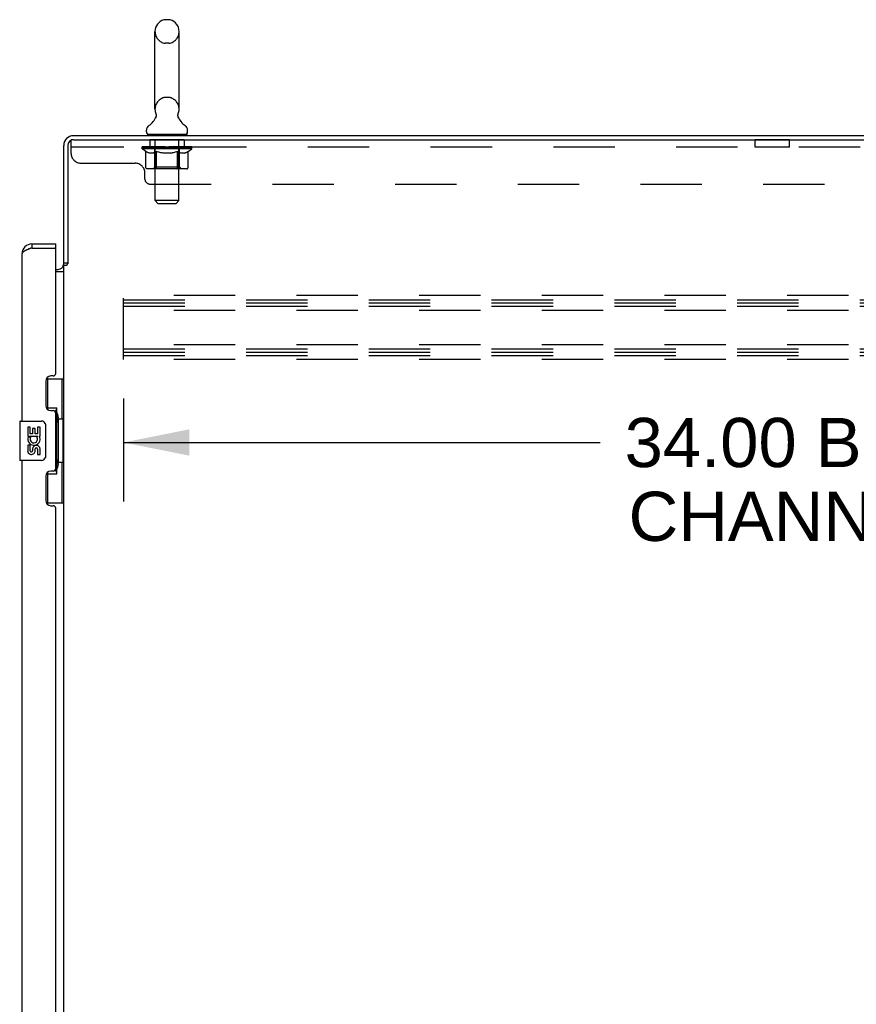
# Model space of a CAD drawing. Header units: inches. Extents: x 0 to 283, y 0 to 183.
# Tile 16 of 18: x 145 to 166, y 106 to 131. Entities that reach past the tile are written whole.
import ezdxf

# ---------------------------------------------------------------- set-up
doc = ezdxf.new("R2010")
doc.units = ezdxf.units.IN
doc.header["$LTSCALE"] = 15.583333
doc.header["$MEASUREMENT"] = 0
doc.linetypes.add('HIDDEN', pattern=[0.2, 0.1, -0.1])
doc.layers.get('0').update_dxf_attribs({"linetype": 'CONTINUOUS'})
for name, color, linetype in [('02___PRT_ALL_AXES', 7, 'CONTINUOUS'), ('DEFAULT_2', 8, 'HIDDEN'), ('DIMENSIONS', 7, 'CONTINUOUS')]:
    doc.layers.add(name, color=color, linetype=linetype)
doc.styles.get("Standard").update_dxf_attribs({"font": 'arial.ttf'})
doc.dimstyles.new('DIMSTYLE_1', dxfattribs={"dimtxt": 1.25, "dimasz": 1.666667, "dimexe": 0.09, "dimexo": 0.07, "dimgap": 0.0375, "dimtad": 0, "dimtih": 1, "dimtoh": 1, "dimzin": 4, "dimdsep": 46, "dimtxsty": 'Standard', "dimblk": '_FILLED', "dimblk1": '_FILLED', "dimblk2": '_FILLED', "dimcen": 0.09, "dimazin": 1, "dimtfac": 1, "dimtofl": 0, "dimtmove": 0, "dimatfit": 3, "dimldrblk": '_FILLED', "dimfxl": 0, "dimtolj": 1, "dimtzin": 4, "dimarcsym": 0})

# ---------------------------------------------------------------- blocks, each defined once
blk = doc.blocks.new('_FILLED')
at = {"color": 0, "linetype": 'ByBlock'}
blk.add_solid([(0, 0), (-1, 0.2), (-1, -0.2)], dxfattribs=at)
blk = doc.blocks.new('*D3')
at = {"layer": 'DIMENSIONS', "color": 2, "linetype": 'Continuous'}
for p, q in [((147.628, 121.134), (147.628, 118.515)), ((181.628, 121.134), (181.628, 118.515)), ((147.628, 120.015), (159.735, 120.015)), ((181.628, 120.015), (169.521, 120.015))]:
    blk.add_line(p, q, dxfattribs=at)
at = {"layer": 'DIMENSIONS', "color": 2, "linetype": 'Continuous', "xscale": 1.6666666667, "yscale": 1.6666666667, "zscale": 1.6666666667, "rotation": 180}
blk.add_blockref('_FILLED', (147.628, 120.015), dxfattribs=at)
at = {"layer": 'DIMENSIONS', "color": 2, "linetype": 'Continuous', "xscale": 1.6666666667, "yscale": 1.6666666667, "zscale": 1.6666666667}
blk.add_blockref('_FILLED', (181.628, 120.015), dxfattribs=at)
at = {"layer": 'DIMENSIONS', "color": 2, "linetype": 'Continuous', "insert": (164.628, 120.64), "char_height": 1.25, "width": 8.53625, "attachment_point": 2, "line_spacing_factor": 0.9}
blk.add_mtext('34.00 B-42\\PCHANNEL', dxfattribs=at)

msp = doc.modelspace()

# ---------------------------------------------------------------- linework, layer by layer
at = {"color": 7, "linetype": 'Continuous'}
for p, q in [((148.776, 130.753), (148.688, 130.753)), ((148.426, 128.478), (148.426, 130.453)), ((149.038, 128.478), (149.038, 130.453)), ((148.441, 128.26), (148.439, 128.255)), ((148.209, 127.907), (148.209, 127.946)), ((148.232, 127.838), (148.232, 127.808)), ((149.232, 127.838), (148.232, 127.838)), ((149.232, 127.838), (149.232, 127.808)), ((149.255, 127.907), (149.255, 127.946)), ((145.296, 125.058), (145.296, 124.954)), ((145.903, 124.954), (145.903, 125.058)), ((145.903, 124.954), (145.883, 124.954)), ((146.211, 124.567), (146.107, 124.567)), ((145.667, 121.633), (146.107, 121.633)), ((145.703, 120.853), (145.703, 121.633)), ((146.068, 120.608), (146.068, 121.633)), ((145.703, 120.898), (145.93, 120.898)), ((145.93, 119.218), (145.93, 120.898)), ((144.989, 120.543), (144.989, 119.573)), ((145.004, 120.558), (145.544, 120.558)), ((145.967, 120.659), (145.967, 120.638)), ((145.967, 120.608), (145.967, 119.508)), ((146.09, 120.608), (145.967, 120.608)), ((146.09, 119.508), (146.09, 120.608)), ((145.644, 120.458), (145.644, 119.658)), ((145.544, 119.558), (145.004, 119.558)), ((146.09, 119.508), (145.967, 119.508)), ((145.967, 119.478), (145.967, 119.457)), ((146.068, 118.483), (146.068, 119.508)), ((145.703, 118.483), (145.703, 119.263)), ((145.703, 119.218), (145.93, 119.218)), ((145.667, 118.483), (146.107, 118.483))]:
    msp.add_line(p, q, dxfattribs=at)
at = {"color": 3, "linetype": 'Continuous'}
for p, q in [((146.354, 127.808), (182.055, 127.808)), ((146.107, 124.554), (146.107, 127.561)), ((146.211, 127.561), (146.211, 124.556)), ((146.354, 127.704), (181.993, 127.704)), ((145.296, 125.058), (145.903, 125.058)), ((145.049, 120.558), (145.049, 124.811)), ((145.296, 124.954), (145.266, 124.943)), ((145.296, 124.954), (145.883, 124.954)), ((145.903, 121.765), (145.903, 124.934)), ((145.903, 124.412), (145.965, 124.412)), ((145.903, 124.36), (146.107, 124.36)), ((146.107, 63.1), (146.107, 124.515)), ((146.107, 124.515), (146.182, 124.515)), ((145.653, 121.575), (145.653, 120.955)), ((145.843, 121.705), (145.783, 121.705)), ((145.783, 120.825), (145.843, 120.825)), ((145.903, 119.35), (145.903, 120.765)), ((145.049, 94.308), (145.049, 119.558)), ((145.843, 119.29), (145.783, 119.29)), ((145.653, 119.16), (145.653, 118.54)), ((145.783, 118.41), (145.843, 118.41)), ((145.903, 95.515), (145.903, 118.35))]:
    msp.add_line(p, q, dxfattribs=at)
at = {"color": 7, "linetype": 'Continuous'}
for points in [[(148.445, 128.371), (148.447, 128.367), (148.448, 128.362), (148.45, 128.358), (148.451, 128.353), (148.452, 128.348), (148.453, 128.343), (148.454, 128.338), (148.454, 128.333), (148.454, 128.328), (148.455, 128.323), (148.454, 128.318), (148.454, 128.313), (148.454, 128.308), (148.453, 128.303), (148.453, 128.298), (148.452, 128.293), (148.451, 128.288), (148.449, 128.283), (148.448, 128.278), (148.446, 128.273), (148.445, 128.269), (148.443, 128.264), (148.441, 128.26)], [(149.026, 128.255), (149.023, 128.259), (149.021, 128.264), (149.02, 128.269), (149.018, 128.273), (149.016, 128.278), (149.015, 128.283), (149.014, 128.288), (149.012, 128.293), (149.012, 128.298), (149.011, 128.303), (149.01, 128.308), (149.01, 128.313), (149.01, 128.318), (149.01, 128.323), (149.01, 128.328), (149.01, 128.333), (149.011, 128.338), (149.011, 128.343), (149.012, 128.348), (149.013, 128.353), (149.014, 128.358), (149.016, 128.362), (149.017, 128.367), (149.019, 128.371)], [(145.894, 120.797), (145.896, 120.801), (145.902, 120.809), (145.906, 120.817), (145.911, 120.824), (145.915, 120.831), (145.918, 120.837), (145.921, 120.843), (145.923, 120.849), (145.926, 120.854), (145.927, 120.859), (145.929, 120.863), (145.929, 120.867), (145.93, 120.871), (145.93, 120.874)], [(145.637, 120.494), (145.639, 120.488), (145.641, 120.483), (145.642, 120.477), (145.643, 120.47), (145.644, 120.464), (145.644, 120.458)], [(145.644, 119.658), (145.644, 119.652), (145.643, 119.645), (145.642, 119.639), (145.641, 119.633), (145.639, 119.627), (145.637, 119.622)], [(145.93, 119.242), (145.93, 119.245), (145.929, 119.249), (145.929, 119.253), (145.927, 119.257), (145.926, 119.262), (145.923, 119.267), (145.921, 119.272), (145.918, 119.278), (145.915, 119.285), (145.911, 119.292), (145.906, 119.299), (145.902, 119.307), (145.896, 119.315), (145.894, 119.319)]]:
    msp.add_lwpolyline(points, dxfattribs=at)
at = {"color": 3, "linetype": 'Continuous'}
for points in [[(145.208, 124.921), (145.194, 124.916), (145.181, 124.91), (145.168, 124.905), (145.156, 124.899), (145.144, 124.894), (145.132, 124.888), (145.121, 124.883), (145.111, 124.877), (145.102, 124.872), (145.093, 124.866), (145.085, 124.861), (145.077, 124.855), (145.071, 124.85), (145.065, 124.844), (145.06, 124.839), (145.056, 124.833), (145.053, 124.828), (145.051, 124.822), (145.05, 124.817), (145.049, 124.811)], [(145.266, 124.943), (145.251, 124.938), (145.237, 124.932), (145.222, 124.927), (145.208, 124.921)], [(146.198, 124.534), (146.2, 124.538), (146.201, 124.54), (146.202, 124.542), (146.203, 124.543), (146.204, 124.545), (146.205, 124.547), (146.206, 124.548), (146.207, 124.55), (146.208, 124.552), (146.21, 124.554), (146.211, 124.556)], [(146.182, 124.515), (146.184, 124.517), (146.185, 124.519), (146.187, 124.52), (146.189, 124.522), (146.19, 124.523), (146.191, 124.525), (146.193, 124.526), (146.194, 124.527), (146.194, 124.529), (146.195, 124.53), (146.196, 124.531), (146.197, 124.533), (146.198, 124.534)]]:
    msp.add_lwpolyline(points, dxfattribs=at)
at = {"color": 7, "linetype": 'Continuous'}
for centre, radius, start, end in [((148.732, 130.453), 0.306, 105.6303, 180), ((148.688, 130.61), 0.144, 90, 105.6303), ((148.776, 130.61), 0.144, 74.3697, 90), ((148.732, 130.453), 0.306, 0, 74.3697), ((148.732, 128.478), 0.306, 180, 200.4871), ((148.732, 128.478), 0.306, 339.5129, 360), ((148.353, 127.946), 0.144, 124.6626, 180), ((147.974, 128.495), 0.523, 304.6624, 336.9318), ((149.491, 128.495), 0.523, 203.0682, 235.3376), ((149.111, 127.946), 0.144, 0, 55.3374), ((148.278, 127.907), 0.069, 180, 270), ((149.186, 127.907), 0.069, 270, 360), ((145.296, 124.811), 0.142, 90, 131.3832), ((145.213, 124.668), 0.26, 87.3764, 90), ((145.004, 120.543), 0.015, 90, 180), ((145.544, 120.458), 0.1, 21.205, 90), ((145.004, 119.573), 0.015, 180, 270), ((145.544, 119.658), 0.1, 270, 338.7946)]:
    msp.add_arc(centre, radius, start, end, dxfattribs=at)
at = {"color": 3, "linetype": 'Continuous'}
for centre, radius, start, end in [((146.354, 127.561), 0.246, 90, 180), ((146.354, 127.561), 0.143, 90, 180), ((145.296, 124.811), 0.246, 90, 180), ((145.883, 124.934), 0.02, 0, 90), ((145.965, 124.554), 0.142, 270, 360), ((145.783, 121.575), 0.13, 90, 180), ((145.843, 121.765), 0.06, 270, 360), ((145.783, 120.955), 0.13, 180, 270), ((145.843, 120.765), 0.06, 0, 90), ((145.783, 119.16), 0.13, 90, 180), ((145.843, 119.35), 0.06, 270, 360), ((145.783, 118.54), 0.13, 180, 270), ((145.843, 118.35), 0.06, 0, 90)]:
    msp.add_arc(centre, radius, start, end, dxfattribs=at)
at = {"color": 7, "linetype": 'Continuous'}
for centre, start_param, end_param in [((145.863, 120.648), -1.51401, -0.699287), ((145.863, 120.648), -2.442306, -1.627583), ((145.863, 119.467), -1.51401, -0.699287), ((145.863, 119.467), -2.442306, -1.627583)]:
    msp.add_ellipse(centre, major_axis=(0, 0.18), ratio=0.579493, start_param=start_param, end_param=end_param, dxfattribs=at)
at = {"layer": '02___PRT_ALL_AXES', "color": 8, "linetype": 'HIDDEN'}
for p, q in [((148.295, 127.704), (148.295, 127.517)), ((149.17, 127.704), (148.295, 127.704)), ((149.17, 127.704), (149.17, 127.517)), ((163.67, 127.517), (163.67, 127.704)), ((164.545, 127.704), (163.67, 127.704)), ((164.545, 127.517), (164.545, 127.704)), ((149.17, 127.517), (148.295, 127.517)), ((164.545, 127.517), (163.67, 127.517))]:
    msp.add_line(p, q, dxfattribs=at)
at = {"layer": '02___PRT_ALL_AXES', "color": 7, "linetype": 'Continuous'}
for p, q in [((145.192, 120.404), (145.192, 120.173)), ((145.255, 120.404), (145.192, 120.404)), ((145.255, 120.236), (145.255, 120.404)), ((145.318, 120.372), (145.318, 120.236)), ((145.378, 120.372), (145.318, 120.372)), ((145.378, 120.236), (145.378, 120.372)), ((145.444, 120.404), (145.444, 120.236)), ((145.506, 120.404), (145.444, 120.404)), ((145.506, 120.173), (145.506, 120.404)), ((145.192, 120.173), (145.454, 120.173)), ((145.263, 120.137), (145.205, 120.162)), ((145.318, 120.236), (145.255, 120.236)), ((145.444, 120.236), (145.378, 120.236)), ((145.454, 120.173), (145.426, 120.154)), ((145.488, 120.173), (145.506, 120.173)), ((145.192, 119.943), (145.192, 119.806)), ((145.255, 119.943), (145.192, 119.943)), ((145.255, 119.806), (145.255, 119.943)), ((145.318, 119.848), (145.318, 119.806)), ((145.378, 119.786), (145.378, 119.855)), ((145.444, 119.848), (145.444, 119.712)), ((145.506, 119.712), (145.506, 119.848)), ((145.444, 119.712), (145.506, 119.712))]:
    msp.add_line(p, q, dxfattribs=at)
for centre, radius, start, end in [((145.349, 120.1), 0.157, 156.5966, 341.8791), ((145.349, 120.1), 0.0943, 156.5966, 35.1122), ((145.349, 120.1), 0.157, 25.737, 27.8532), ((145.353, 120.1), 0.154, 341.4199, 26.1963), ((145.286, 119.806), 0.0943, 180, 248.6704), ((145.286, 119.806), 0.0314, 180, 0.0485), ((145.412, 119.848), 0.0943, 0, 180), ((145.413, 119.844), 0.0362, 83.4285, 161.7628), ((145.412, 119.848), 0.0314, 0, 81.2295), ((145.286, 119.806), 0.0943, 248.6999, 347.4338)]:
    msp.add_arc(centre, radius, start, end, dxfattribs=at)
at = {"layer": 'DEFAULT_2', "color": 8, "linetype": 'HIDDEN'}
for p, q in [((148.776, 130.153), (148.688, 130.153)), ((148.776, 128.778), (148.688, 128.778)), ((148.42, 127.838), (148.42, 127.808)), ((148.432, 126.157), (148.432, 127.803)), ((149.032, 126.157), (149.032, 127.803)), ((149.045, 127.838), (149.045, 127.808)), ((146.295, 127.359), (146.295, 127.704)), ((146.354, 127.704), (146.295, 127.704)), ((181.92, 127.517), (146.295, 127.517)), ((148.099, 127.476), (148.099, 127.516)), ((148.099, 127.516), (148.405, 127.516)), ((148.196, 127.408), (148.099, 127.476)), ((149.365, 127.476), (148.099, 127.476)), ((148.1, 127.516), (148.1, 127.521)), ((148.22, 127.519), (148.1, 127.521)), ((148.108, 127.516), (148.108, 127.523)), ((148.117, 127.513), (148.117, 127.516)), ((148.117, 127.513), (149.347, 127.513)), ((148.126, 127.513), (148.126, 127.516)), ((148.127, 127.513), (148.127, 127.516)), ((148.137, 127.516), (148.137, 127.523)), ((148.153, 127.513), (148.153, 127.516)), ((148.155, 127.513), (148.155, 127.516)), ((148.184, 127.516), (148.184, 127.523)), ((148.196, 127.002), (148.196, 127.408)), ((148.196, 127.408), (148.211, 127.398)), ((148.198, 127.513), (148.198, 127.516)), ((148.201, 127.513), (148.201, 127.516)), ((148.225, 127.389), (148.211, 127.398)), ((148.22, 127.516), (148.22, 127.519)), ((148.24, 127.382), (148.225, 127.39)), ((148.254, 127.375), (148.24, 127.382)), ((148.247, 127.516), (148.247, 127.523)), ((148.248, 127.513), (148.248, 127.516)), ((148.249, 127.513), (148.249, 127.516)), ((148.252, 127.513), (148.252, 127.516)), ((148.269, 127.369), (148.254, 127.375)), ((148.259, 127.513), (148.259, 127.516)), ((148.259, 127.513), (148.259, 127.516)), ((148.263, 127.513), (148.263, 127.516)), ((148.266, 127.513), (148.266, 127.517)), ((148.283, 127.365), (148.268, 127.369)), ((148.27, 127.513), (148.27, 127.516)), ((148.377, 127.365), (148.283, 127.365)), ((148.285, 127.513), (148.285, 127.516)), ((148.303, 127.513), (148.303, 127.519)), ((148.303, 127.513), (148.303, 127.516)), ((148.324, 127.513), (148.324, 127.516)), ((148.325, 127.516), (148.325, 127.523)), ((148.335, 127.513), (148.335, 127.516)), ((148.339, 127.513), (148.339, 127.516)), ((148.348, 127.513), (148.348, 127.516)), ((148.359, 127.513), (148.359, 127.52)), ((148.375, 127.513), (148.375, 127.516)), ((148.377, 127.365), (148.391, 127.369)), ((148.378, 127.513), (148.378, 127.516)), ((148.405, 127.375), (148.391, 127.369)), ((148.405, 127.513), (148.405, 127.516)), ((148.42, 127.382), (148.405, 127.375)), ((148.472, 127.516), (148.41, 127.516)), ((148.415, 127.516), (148.415, 127.523)), ((148.419, 127.004), (148.419, 127.473)), ((148.434, 127.389), (148.419, 127.381)), ((148.422, 127.513), (148.422, 127.516)), ((148.427, 127.513), (148.427, 127.516)), ((148.433, 127.513), (148.433, 127.521)), ((148.449, 127.398), (148.434, 127.389)), ((148.437, 127.513), (148.437, 127.516)), ((148.448, 127.513), (148.448, 127.516)), ((148.463, 127.408), (148.448, 127.398)), ((148.463, 127.002), (148.463, 127.408)), ((148.463, 127.408), (148.493, 127.398)), ((148.472, 127.513), (148.472, 127.516)), ((148.547, 127.516), (148.488, 127.516)), ((148.521, 127.389), (148.492, 127.398)), ((148.508, 127.513), (148.508, 127.516)), ((148.515, 127.516), (148.515, 127.523)), ((148.519, 127.513), (148.519, 127.516)), ((148.55, 127.382), (148.521, 127.389)), ((148.522, 127.513), (148.522, 127.522)), ((148.524, 127.513), (148.524, 127.516)), ((148.532, 127.513), (148.532, 127.516)), ((148.547, 127.513), (148.547, 127.516)), ((148.578, 127.375), (148.549, 127.382)), ((148.628, 127.516), (148.573, 127.516)), ((148.605, 127.369), (148.577, 127.375)), ((148.586, 127.513), (148.586, 127.516)), ((148.633, 127.365), (148.605, 127.369)), ((148.618, 127.516), (148.732, 127.523)), ((148.622, 127.516), (148.622, 127.523)), ((148.623, 127.523), (148.622, 127.523)), ((148.623, 127.516), (148.623, 127.523)), ((148.623, 127.513), (148.623, 127.516)), ((148.627, 127.513), (148.627, 127.517)), ((148.628, 127.513), (148.628, 127.516)), ((148.628, 127.513), (148.628, 127.516)), ((148.831, 127.365), (148.633, 127.365)), ((148.711, 127.516), (148.663, 127.516)), ((148.669, 127.513), (148.669, 127.516)), ((148.711, 127.513), (148.711, 127.516)), ((148.73, 127.516), (148.729, 127.516)), ((148.729, 127.513), (148.729, 127.516)), ((148.73, 127.513), (148.73, 127.516)), ((148.732, 127.516), (148.732, 127.523)), ((148.732, 127.523), (148.847, 127.516)), ((148.735, 127.513), (148.735, 127.516)), ((148.735, 127.513), (148.735, 127.516)), ((148.735, 127.516), (148.735, 127.516)), ((148.753, 127.513), (148.753, 127.516)), ((148.753, 127.516), (148.801, 127.516)), ((148.796, 127.513), (148.796, 127.516)), ((148.831, 127.365), (148.859, 127.369)), ((148.836, 127.513), (148.836, 127.516)), ((148.837, 127.513), (148.837, 127.516)), ((148.837, 127.516), (148.891, 127.516)), ((148.838, 127.513), (148.838, 127.517)), ((148.842, 127.516), (148.842, 127.523)), ((148.842, 127.516), (148.842, 127.523)), ((148.842, 127.523), (148.842, 127.523)), ((148.842, 127.513), (148.842, 127.516)), ((148.886, 127.375), (148.858, 127.369)), ((148.878, 127.513), (148.878, 127.516)), ((148.914, 127.381), (148.886, 127.375)), ((148.942, 127.389), (148.913, 127.381)), ((148.917, 127.513), (148.917, 127.516)), ((148.917, 127.516), (148.976, 127.516)), ((148.932, 127.513), (148.932, 127.516)), ((148.94, 127.513), (148.94, 127.516)), ((148.97, 127.398), (148.941, 127.389)), ((148.943, 127.513), (148.943, 127.522)), ((148.945, 127.513), (148.945, 127.516)), ((148.949, 127.516), (148.949, 127.523)), ((148.956, 127.513), (148.956, 127.516)), ((148.998, 127.407), (148.97, 127.397)), ((148.992, 127.513), (148.992, 127.516)), ((148.992, 127.516), (149.054, 127.516)), ((148.998, 127.002), (148.998, 127.407)), ((148.998, 127.407), (149.013, 127.398)), ((149.027, 127.389), (149.012, 127.398)), ((149.016, 127.513), (149.016, 127.516)), ((149.04, 127.381), (149.026, 127.389)), ((149.027, 127.513), (149.027, 127.516)), ((149.031, 127.513), (149.031, 127.521)), ((149.037, 127.513), (149.037, 127.516)), ((149.054, 127.375), (149.04, 127.382)), ((149.042, 127.513), (149.042, 127.516)), ((149.045, 127.004), (149.045, 127.473)), ((149.049, 127.516), (149.049, 127.523)), ((149.067, 127.369), (149.054, 127.375)), ((149.059, 127.513), (149.059, 127.516)), ((149.059, 127.516), (149.26, 127.516)), ((149.081, 127.365), (149.067, 127.369)), ((149.184, 127.365), (149.081, 127.365)), ((149.086, 127.513), (149.086, 127.516)), ((149.089, 127.513), (149.089, 127.516)), ((149.105, 127.513), (149.105, 127.52)), ((149.116, 127.513), (149.116, 127.516)), ((149.125, 127.513), (149.125, 127.516)), ((149.129, 127.513), (149.129, 127.516)), ((149.139, 127.516), (149.139, 127.523)), ((149.141, 127.513), (149.141, 127.516)), ((149.161, 127.513), (149.161, 127.519)), ((149.161, 127.513), (149.161, 127.516)), ((149.18, 127.513), (149.18, 127.516)), ((149.184, 127.365), (149.198, 127.369)), ((149.194, 127.513), (149.194, 127.516)), ((149.198, 127.513), (149.198, 127.517)), ((149.211, 127.375), (149.198, 127.369)), ((149.201, 127.513), (149.201, 127.516)), ((149.205, 127.513), (149.205, 127.516)), ((149.205, 127.513), (149.205, 127.516)), ((149.225, 127.381), (149.211, 127.375)), ((149.212, 127.513), (149.212, 127.516)), ((149.215, 127.513), (149.215, 127.516)), ((149.216, 127.513), (149.216, 127.516)), ((149.217, 127.516), (149.217, 127.523)), ((149.238, 127.389), (149.225, 127.381)), ((149.252, 127.397), (149.238, 127.389)), ((149.266, 127.407), (149.252, 127.397)), ((149.263, 127.513), (149.263, 127.516)), ((149.266, 127.513), (149.266, 127.516)), ((149.266, 127.407), (149.365, 127.476)), ((149.266, 127.002), (149.266, 127.407)), ((149.281, 127.516), (149.281, 127.523)), ((149.309, 127.513), (149.309, 127.516)), ((149.311, 127.513), (149.311, 127.516)), ((149.327, 127.516), (149.327, 127.523)), ((149.337, 127.513), (149.337, 127.516)), ((149.338, 127.513), (149.338, 127.516)), ((149.347, 127.513), (149.347, 127.516)), ((149.356, 127.516), (149.356, 127.523)), ((149.365, 127.476), (149.365, 127.523)), ((146.545, 127.109), (147.92, 127.109)), ((148.17, 126.704), (148.17, 126.859)), ((149.223, 126.965), (148.238, 126.965)), ((148.419, 127.004), (148.38, 126.965)), ((149.045, 127.004), (148.419, 127.004)), ((148.977, 126.965), (148.98, 126.965)), ((148.985, 126.967), (148.987, 126.969)), ((148.987, 126.969), (148.989, 126.971)), ((148.994, 126.978), (148.995, 126.982)), ((148.995, 126.982), (148.997, 126.986)), ((149.045, 127.004), (149.085, 126.965)), ((148.295, 126.579), (179.92, 126.579)), ((148.501, 126.088), (148.432, 126.157)), ((149.032, 126.157), (148.432, 126.157)), ((148.501, 126.088), (148.963, 126.088)), ((148.963, 126.088), (149.032, 126.157)), ((147.628, 122.12), (147.628, 123.745)), ((181.628, 123.745), (147.628, 123.745)), ((147.628, 123.641), (181.628, 123.641)), ((147.628, 123.558), (181.628, 123.558)), ((147.628, 123.474), (181.628, 123.474)), ((181.628, 123.37), (147.628, 123.37)), ((181.628, 122.495), (147.628, 122.495)), ((147.628, 122.391), (181.628, 122.391)), ((147.628, 122.308), (181.628, 122.308)), ((147.628, 122.224), (181.628, 122.224)), ((181.628, 122.12), (147.628, 122.12))]:
    msp.add_line(p, q, dxfattribs=at)
for points in [[(148.238, 126.965), (148.233, 126.965), (148.228, 126.966), (148.223, 126.967), (148.218, 126.969), (148.214, 126.971), (148.209, 126.974), (148.206, 126.978), (148.202, 126.982), (148.199, 126.986), (148.197, 126.991), (148.196, 126.996), (148.196, 127.002)], [(148.485, 126.965), (148.482, 126.965), (148.48, 126.966), (148.477, 126.967), (148.475, 126.969), (148.472, 126.971), (148.47, 126.974), (148.468, 126.978), (148.467, 126.982), (148.465, 126.986), (148.464, 126.991), (148.464, 126.996), (148.463, 127.002)], [(148.98, 126.965), (148.982, 126.966), (148.985, 126.967)], [(148.989, 126.971), (148.992, 126.974), (148.994, 126.978)], [(148.997, 126.986), (148.998, 126.991), (148.998, 126.996), (148.998, 127.002)], [(148.998, 126.991), (148.998, 126.996), (148.998, 127.002)], [(149.223, 126.965), (149.228, 126.965), (149.233, 126.966), (149.239, 126.967), (149.243, 126.969), (149.248, 126.971), (149.252, 126.974), (149.256, 126.978), (149.26, 126.982), (149.262, 126.986), (149.264, 126.991), (149.266, 126.996), (149.266, 127.002)]]:
    msp.add_lwpolyline(points, dxfattribs=at)
for centre, radius, start, end in [((148.732, 130.453), 0.306, 180, 254.3697), ((148.732, 130.453), 0.306, 285.6303, 360), ((148.688, 130.297), 0.144, 254.3697, 270), ((148.776, 130.297), 0.144, 270, 285.6303), ((148.732, 128.478), 0.306, 105.6303, 180), ((148.688, 128.635), 0.144, 90, 105.6303), ((148.776, 128.635), 0.144, 74.3697, 90), ((148.732, 128.478), 0.306, 0, 74.3697), ((148.398, 127.803), 0.0345, 0, 90), ((149.067, 127.803), 0.0345, 90, 180), ((146.545, 127.359), 0.25, 180, 270), ((148.38, 127.473), 0.0398, 0, 90), ((149.085, 127.473), 0.0398, 90, 180), ((147.92, 126.859), 0.25, 0, 90), ((148.295, 126.704), 0.125, 180, 270)]:
    msp.add_arc(centre, radius, start, end, dxfattribs=at)
for centre, major_axis, ratio, start_param, end_param in [((148.732, 127.523), (0.633, 0.007), 0.05963, 9.249616, 9.431313), ((148.732, 127.523), (0.633, 0), 0.060556, -3.083241, -2.96706), ((148.732, 127.523), (0.633, 0.013), 0.05688, 2.791345, 2.965878), ((148.123, 127.511), (0.198, -0.002), 0.05963, 0.605815, 1.645666), ((148.055, 127.511), (0.198, 0.002), 0.05963, 0.25549, 1.295341), ((148.732, 127.523), (0.633, -0.007), 0.05963, -2.96643, -2.791898), ((148.055, 127.504), (0.198, 0.004), 0.05688, 1.20151, 1.294789), ((148.123, 127.504), (0.198, 0), 0.060556, 1.551758, 1.645036), ((148.124, 127.507), (0.164, 0.002), 0.05963, 1.065228, 1.614276), ((148.079, 127.504), (0.198, 0.002), 0.05963, 1.170259, 1.376596), ((148.105, 127.507), (0.164, 0.003), 0.05688, 0.890143, 1.43919), ((148.163, 127.507), (0.164, 0), 0.060556, 1.240391, 1.789438), ((148.732, 127.523), (0.633, 0.019), 0.052395, 2.616403, 2.790936), ((148.186, 127.511), (0.198, -0.004), 0.05688, 0.7809, 1.820751), ((148.051, 127.511), (0.198, 0.004), 0.05688, 0.080405, 1.120256), ((148.732, 127.523), (0.633, -0.013), 0.05688, -2.791345, -2.616812), ((148.051, 127.504), (0.198, 0.006), 0.052395, 1.026568, 1.119847), ((148.186, 127.504), (0.198, -0.002), 0.05963, 1.72692, 1.820198), ((148.104, 127.507), (0.164, 0.005), 0.052395, 0.715201, 1.264248), ((148.218, 127.507), (0.164, -0.002), 0.05963, 1.415553, 1.9646), ((148.732, 127.523), (0.633, 0.025), 0.046319, 2.441654, 2.616187), ((148.265, 127.511), (0.198, -0.006), 0.052395, 0.955842, 1.995693), ((148.068, 127.511), (0.198, 0.006), 0.052395, -0.094537, 0.945314), ((148.732, 127.523), (0.633, -0.019), 0.052395, -2.616403, -2.44187), ((148.068, 127.504), (0.198, 0.008), 0.046319, 0.851819, 0.945098), ((148.265, 127.504), (0.198, -0.004), 0.05688, 1.902006, 1.995284), ((148.122, 127.507), (0.164, 0.006), 0.046319, 0.540452, 1.089499), ((148.289, 127.507), (0.164, -0.003), 0.05688, 1.590638, 2.139686), ((148.079, 127.511), (0.198, 0), 0.060556, 0.430652, 0.777569), ((148.732, 127.523), (0.633, 0.029), 0.038841, 2.267123, 2.441656), ((148.359, 127.511), (0.198, -0.008), 0.046319, 1.130591, 2.170442), ((148.732, 127.523), (0.633, -0.025), 0.046319, -2.441654, -2.267121), ((148.105, 127.511), (0.198, 0.008), 0.046319, -0.269286, 0.770565), ((148.105, 127.504), (0.198, 0.009), 0.038841, 0.677289, 0.770567), ((148.359, 127.504), (0.198, -0.006), 0.052395, 2.076947, 2.170226), ((148.159, 127.507), (0.164, 0.008), 0.038841, 0.365921, 0.914969), ((148.374, 127.507), (0.164, -0.005), 0.052395, 1.76558, 2.314627), ((148.732, 127.523), (0.633, 0.033), 0.030195, 2.09281, 2.267343), ((148.463, 127.511), (0.198, -0.009), 0.038841, 1.305122, 2.344973), ((148.732, 127.523), (0.633, -0.029), 0.038841, -2.267123, -2.092591), ((148.161, 127.511), (0.198, 0.009), 0.038841, -0.443817, 0.596034), ((148.161, 127.504), (0.198, 0.01), 0.030195, 0.502975, 0.596254), ((148.463, 127.504), (0.198, -0.008), 0.046319, 2.251696, 2.344975), ((148.214, 127.507), (0.164, 0.009), 0.030195, 0.191608, 0.740655), ((148.469, 127.507), (0.164, -0.006), 0.046319, 1.940329, 2.489376), ((148.235, 127.511), (0.198, 0.01), 0.030195, -0.61813, 0.421721), ((148.732, 127.523), (0.633, 0.036), 0.020645, 1.918687, 2.09322), ((148.576, 127.511), (0.198, -0.01), 0.030195, 1.479435, 2.519286), ((148.732, 127.523), (0.633, -0.033), 0.030195, -2.09281, -1.918277), ((148.235, 127.504), (0.198, 0.011), 0.020645, 0.328852, 0.422131), ((148.576, 127.504), (0.198, -0.009), 0.038841, 2.426227, 2.519505), ((148.284, 127.507), (0.164, 0.009), 0.020645, 0.017485, 0.566532), ((148.573, 127.507), (0.164, -0.008), 0.038841, 2.11486, 2.663907), ((148.323, 127.511), (0.198, 0.011), 0.020645, -0.792253, 0.247598), ((148.732, 127.523), (0.633, 0.038), 0.010478, 1.744704, 1.919237), ((148.694, 127.511), (0.198, -0.011), 0.020645, 1.653558, 2.693409), ((148.732, 127.523), (0.633, -0.036), 0.020645, -1.918687, -1.744154), ((148.323, 127.504), (0.198, 0.012), 0.010478, 0.154869, 0.248148), ((148.694, 127.504), (0.198, -0.01), 0.030195, 2.60054, 2.693819), ((148.367, 127.507), (0.164, 0.01), 0.010478, 6.126688, 6.675735), ((148.681, 127.507), (0.164, -0.009), 0.030195, 2.289173, 2.83822), ((148.425, 127.511), (0.198, 0.012), 0.010478, -0.966236, -0.000846), ((148.813, 127.511), (0.198, -0.012), 0.010478, 1.827541, 2.867392), ((148.732, 127.523), (0.633, -0.038), 0.010478, -1.744704, -1.570171), ((148.813, 127.504), (0.198, -0.011), 0.020645, 2.774664, 2.867942), ((148.791, 127.507), (0.164, -0.009), 0.020645, 2.463296, 3.012344), ((148.651, 127.511), (0.198, 0.012), 0.010478, 0.274201, 1.314052), ((148.565, 127.507), (0.164, 0.01), 0.010478, -0.000483, 0.504314), ((148.535, 127.504), (0.198, 0.012), 0.010478, 0.099668, 0.192946), ((148.732, 127.523), (0.633, 0.038), 0.010478, -1.571421, -1.396888), ((148.929, 127.504), (0.198, -0.012), 0.010478, 2.948646, 3.041925), ((148.899, 127.507), (0.164, -0.01), 0.010478, 2.637279, 3.142076), ((148.77, 127.511), (0.198, 0.011), 0.020645, 0.448184, 1.488034), ((148.673, 127.507), (0.164, 0.009), 0.020645, 0.129249, 0.678296), ((148.651, 127.504), (0.198, 0.011), 0.020645, 0.273651, 0.366929), ((148.732, 127.523), (0.633, 0.036), 0.020645, -1.397439, -1.222906), ((149.04, 127.511), (0.198, -0.012), 0.010478, -3.140747, -2.175357), ((148.732, 127.523), (0.633, -0.038), 0.010478, 1.222355, 1.396888), ((148.888, 127.511), (0.198, 0.01), 0.030195, 0.622307, 1.662158), ((148.783, 127.507), (0.164, 0.009), 0.030195, 0.303372, 0.852419), ((149.097, 127.507), (0.164, -0.01), 0.010478, 2.749043, 3.29809), ((149.141, 127.511), (0.198, -0.011), 0.020645, 2.893995, 3.933846), ((148.77, 127.504), (0.198, 0.01), 0.030195, 0.447774, 0.541052), ((149.141, 127.504), (0.198, -0.012), 0.010478, 2.893445, 2.986723), ((149.001, 127.511), (0.198, 0.009), 0.038841, 0.79662, 1.836471), ((148.732, 127.523), (0.633, 0.033), 0.030195, -1.223315, -1.048783), ((148.732, 127.523), (0.633, -0.036), 0.020645, 1.048373, 1.222906), ((148.891, 127.507), (0.164, 0.008), 0.038841, 0.477686, 1.026733), ((149.18, 127.507), (0.164, -0.009), 0.020645, 2.57506, 3.124108), ((149.229, 127.511), (0.198, -0.01), 0.030195, 2.719872, 3.759723), ((149.106, 127.511), (0.198, 0.008), 0.046319, 0.971151, 2.011002), ((148.888, 127.504), (0.198, 0.009), 0.038841, 0.622087, 0.715366), ((149.229, 127.504), (0.198, -0.011), 0.020645, 2.719462, 2.812741), ((148.732, 127.523), (0.633, 0.029), 0.038841, -1.049002, -0.874469), ((148.732, 127.523), (0.633, -0.033), 0.030195, 0.87425, 1.048783), ((148.995, 127.507), (0.164, 0.006), 0.046319, 0.652216, 1.201263), ((149.199, 127.511), (0.198, 0.006), 0.052395, 1.1459, 2.185751), ((149.251, 127.507), (0.164, -0.009), 0.030195, 2.400937, 2.949985), ((149.303, 127.511), (0.198, -0.009), 0.038841, 2.545558, 3.585409), ((149.09, 127.507), (0.164, 0.005), 0.052395, 0.826965, 1.376012), ((149.001, 127.504), (0.198, 0.008), 0.046319, 0.796618, 0.889896), ((149.303, 127.504), (0.198, -0.01), 0.030195, 2.545339, 2.638617), ((149.278, 127.511), (0.198, 0.004), 0.05688, 1.320842, 2.360692), ((148.732, 127.523), (0.633, 0.025), 0.046319, -0.874471, -0.699939), ((148.732, 127.523), (0.633, -0.029), 0.038841, 0.699936, 0.874469), ((149.359, 127.511), (0.198, -0.008), 0.046319, 2.371028, 3.410879), ((149.305, 127.507), (0.164, -0.008), 0.038841, 2.226624, 2.775671), ((149.341, 127.511), (0.198, 0.002), 0.05963, 1.495927, 2.535778), ((149.175, 127.507), (0.164, 0.003), 0.05688, 1.001907, 1.550954), ((149.396, 127.511), (0.198, -0.006), 0.052395, 2.196279, 3.23613), ((149.342, 127.507), (0.164, -0.006), 0.046319, 2.052093, 2.601141), ((149.106, 127.504), (0.198, 0.006), 0.052395, 0.971367, 1.064645), ((149.385, 127.511), (0.198, 0), 0.060556, 1.671089, 2.71094), ((149.359, 127.504), (0.198, -0.009), 0.038841, 2.371026, 2.464304), ((149.413, 127.511), (0.198, -0.004), 0.05688, 2.021337, 3.061188), ((148.732, 127.523), (0.633, 0.019), 0.052395, -0.699723, -0.52519), ((148.732, 127.523), (0.633, -0.025), 0.046319, 0.525406, 0.699939), ((149.409, 127.511), (0.198, -0.002), 0.05963, 1.846251, 2.886102), ((149.246, 127.507), (0.164, 0.002), 0.05963, 1.176993, 1.72604), ((149.36, 127.507), (0.164, -0.005), 0.052395, 1.877344, 2.426392), ((149.302, 127.507), (0.164, 0), 0.060556, 1.352155, 1.901202), ((149.36, 127.507), (0.164, -0.003), 0.05688, 1.702402, 2.25145), ((149.34, 127.507), (0.164, -0.002), 0.05963, 1.527317, 2.076364), ((149.199, 127.504), (0.198, 0.004), 0.05688, 1.146309, 1.239587), ((149.396, 127.504), (0.198, -0.008), 0.046319, 2.196495, 2.289773), ((148.732, 127.523), (0.633, 0.013), 0.05688, -0.524781, -0.350248), ((148.732, 127.523), (0.633, -0.019), 0.052395, 0.350657, 0.52519), ((149.278, 127.504), (0.198, 0.002), 0.05963, 1.321394, 1.414673), ((149.413, 127.504), (0.198, -0.006), 0.052395, 2.021746, 2.115024), ((148.732, 127.523), (0.633, 0.007), 0.05963, -0.349695, -0.175162), ((148.732, 127.523), (0.633, -0.013), 0.05688, 0.175715, 0.350248), ((149.341, 127.504), (0.198, 0), 0.060556, 1.496556, 1.589835), ((149.409, 127.504), (0.198, -0.004), 0.05688, 1.846804, 1.940083), ((149.385, 127.504), (0.198, -0.002), 0.05963, 1.671719, 1.764997), ((148.732, 127.523), (0.633, 0), 0.060556, -0.174533, 0), ((148.732, 127.523), (0.633, -0.007), 0.05963, 0.000629, 0.175162)]:
    msp.add_ellipse(centre, major_axis=major_axis, ratio=ratio, start_param=start_param, end_param=end_param, dxfattribs=at)

# ---------------------------------------------------------------- dimensions: what is measured, and where the dimension line sits
at = {"layer": 'DIMENSIONS', "color": 2, "linetype": 'Continuous'}
dim = msp.add_linear_dim(base=(147.628, 120.015), p1=(181.628, 118.445), p2=(147.628, 118.445), angle=180, text='<> B-42\\PCHANNEL', dimstyle='DIMSTYLE_1', dxfattribs=at)
dim.commit()
dim.dimension.update_dxf_attribs({"geometry": '*D3', "text_midpoint": (164.628, 119.077), "dimtype": 160})

doc.saveas('drawing.dxf')
